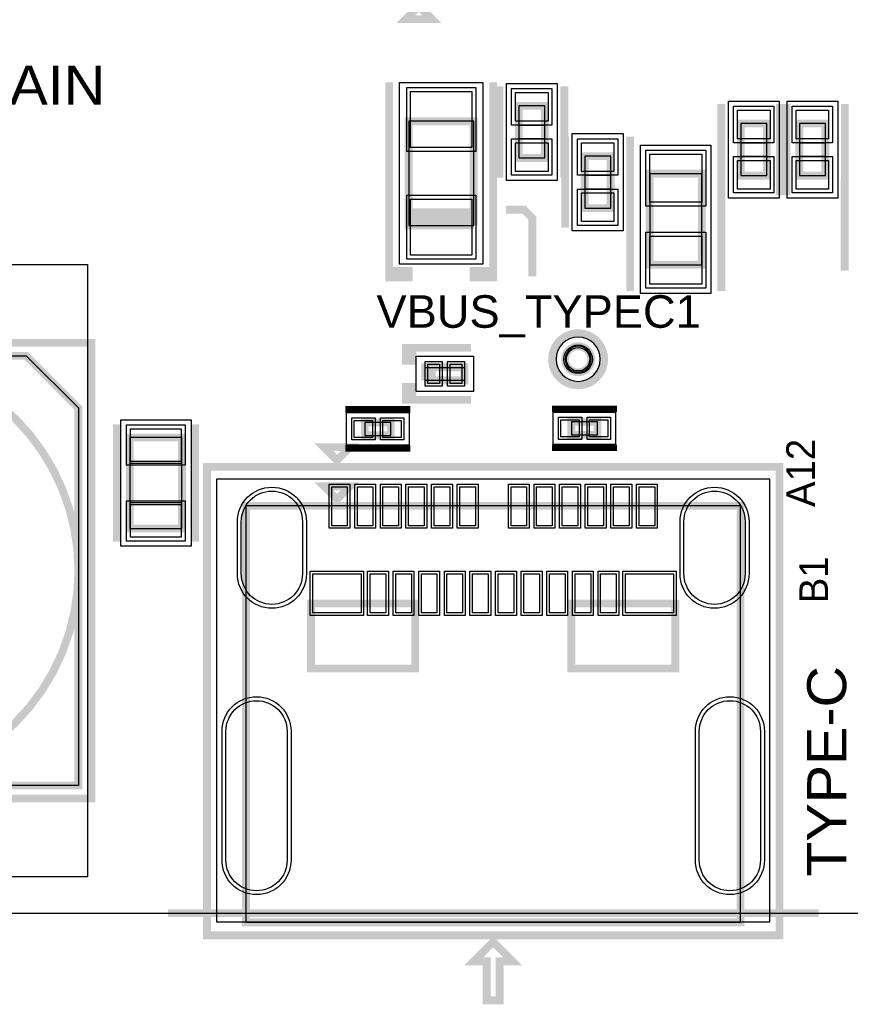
# Model space of a CAD drawing. Extents: x -10 to 137, y -32 to 198.
# Tile 16 of 83: x 15 to 31, y -2 to 17. Entities that reach past the tile are written whole.
import ezdxf

# ---------------------------------------------------------------- set-up
doc = ezdxf.new("R2010")
doc.units = 0
for name, color, linetype in [('BG_OUTLINE', 95, 'CONTINUOUS'), ('BG_SILKSCREEN_TOP', 7, 'CONTINUOUS'), ('PG_ASSEMBLY_TOP', 120, 'CONTINUOUS'), ('PG_DFA_BOUND_TOP', 95, 'CONTINUOUS'), ('PG_PLACE_BOUND_TOP', 23, 'CONTINUOUS'), ('PG_SILKSCREEN_TOP', 7, 'CONTINUOUS'), ('PIN_PASTEMASK_TOP', 212, 'CONTINUOUS'), ('PIN_SOLDERMASK_TOP', 2, 'CONTINUOUS'), ('PIN_TOP', 3, 'CONTINUOUS'), ('VKO_TOP', 243, 'CONTINUOUS')]:
    doc.layers.add(name, color=color, linetype=linetype)

msp = doc.modelspace()

# ---------------------------------------------------------------- linework, layer by layer
at = {"layer": 'BG_OUTLINE'}
msp.add_lwpolyline([(127, 0), (127, 187.96), (0, 187.96), (0, 0)], close=True, dxfattribs=at)
at = {"layer": 'BG_OUTLINE', "const_width": 0.1524}
msp.add_lwpolyline([(18.044668, 0), (30.744668, 0)], dxfattribs=at)
at = {"layer": 'PG_ASSEMBLY_TOP', "const_width": 0.1524}
for points in [[(25.40254, 14.735048), (25.40254, 15.751048), (24.89454, 15.751048), (24.89454, 14.735048), (25.40254, 14.735048)], [(24.01443, 13.419582), (24.01443, 15.451582), (22.74443, 15.451582), (22.74443, 13.546582)], [(29.736034, 14.390116), (29.736034, 15.406116), (29.228034, 15.406116), (29.228034, 14.390116), (29.736034, 14.390116)], [(30.879034, 14.390116), (30.879034, 15.406116), (30.371034, 15.406116), (30.371034, 14.390116), (30.879034, 14.390116)], [(26.180034, 14.771116), (26.180034, 13.755116), (26.688034, 13.755116), (26.688034, 14.771116), (26.180034, 14.771116)], [(27.450034, 14.42847), (27.450034, 12.65047), (28.466034, 12.65047), (28.466034, 14.42847), (27.450034, 14.42847)], [(22.74443, 13.546582), (22.74443, 13.673582), (24.01443, 13.673582), (24.01443, 13.546582), (22.74443, 13.546582), (22.74443, 13.419582), (24.01443, 13.419582)], [(7.914386, 9.85647), (7.914386, 2.49047), (16.296386, 2.49047), (16.296386, 9.85647), (15.280386, 10.87247), (8.930386, 10.87247), (7.914386, 9.85647)], [(23.069042, 10.39495), (23.831042, 10.39495), (23.831042, 10.64895), (23.196042, 10.64895), (23.196042, 10.39495)], [(23.196042, 10.39495), (23.196042, 10.64895), (23.069042, 10.64895), (23.069042, 10.39495)], [(22.394926, 9.5758), (21.886926, 9.5758), (21.886926, 9.3218), (22.394926, 9.3218), (22.394926, 9.5758)], [(25.9207, 9.332468), (26.4287, 9.332468), (26.4287, 9.586468), (25.9207, 9.586468), (25.9207, 9.332468)], [(18.318988, 7.503414), (18.318988, 9.281414), (17.302988, 9.281414), (17.302988, 7.503414), (18.318988, 7.503414)], [(21.346668, 8.074914), (21.092668, 8.328914), (21.600668, 8.328914), (21.346668, 8.074914)], [(19.568668, -0.180086), (29.220668, -0.180086), (29.220668, 7.947914), (19.568668, 7.947914), (19.568668, -0.180086)], [(20.838668, 4.772914), (22.870668, 4.772914), (22.870668, 6.042914), (20.838668, 6.042914), (20.838668, 4.772914)], [(25.918668, 4.772914), (27.950668, 4.772914), (27.950668, 6.042914), (25.918668, 6.042914), (25.918668, 4.772914)], [(24.267668, -0.942086), (24.267668, -1.704086), (24.521668, -1.704086), (24.521668, -0.942086), (24.775668, -0.942086), (24.394668, -0.561086), (24.013668, -0.942086), (24.267668, -0.942086)]]:
    msp.add_lwpolyline(points, dxfattribs=at)
for points in [[(26.306272, 10.806938, 1), (25.798272, 10.806938, 1), (26.306272, 10.806938)], [(16.296386, 6.68147, 1), (7.914386, 6.68147, 1), (16.296386, 6.68147)]]:
    msp.add_lwpolyline(points, format="xyb", dxfattribs=at)
at = {"layer": 'PG_DFA_BOUND_TOP'}
for points in [[(24.19223, 12.661646), (22.56663, 12.661646), (22.56663, 16.209518), (24.19223, 16.209518)], [(25.64384, 14.295882), (24.65324, 14.295882), (24.65324, 16.190214), (25.64384, 16.190214)], [(29.977334, 13.95095), (28.986734, 13.95095), (28.986734, 15.845282), (29.977334, 15.845282)], [(31.120334, 13.95095), (30.129734, 13.95095), (30.129734, 15.845282), (31.120334, 15.845282)], [(25.938734, 15.210282), (26.929334, 15.210282), (26.929334, 13.31595), (25.938734, 13.31595)], [(27.272234, 14.98727), (28.643834, 14.98727), (28.643834, 12.09167), (27.272234, 12.09167)], [(7.736586, 12.654788), (16.474186, 12.654788), (16.474186, 0.708152), (7.736586, 0.708152)], [(22.891242, 10.17905), (22.891242, 10.86485), (24.008842, 10.86485), (24.008842, 10.17905)], [(18.496788, 7.157212), (17.125188, 7.157212), (17.125188, 9.627616), (18.496788, 9.627616)], [(22.751034, 9.7663), (22.751034, 9.1313), (21.530818, 9.1313), (21.530818, 9.7663)], [(25.564592, 9.141968), (25.564592, 9.776968), (26.784808, 9.776968), (26.784808, 9.141968)], [(18.999962, -0.1778), (18.999962, 8.473186), (29.789374, 8.473186), (29.789374, -0.1778)]]:
    msp.add_lwpolyline(points, close=True, dxfattribs=at)
msp.add_lwpolyline([(26.484072, 10.806938, 1), (25.620472, 10.806938, 1)], format="xyb", close=True, dxfattribs=at)
at = {"layer": 'PG_PLACE_BOUND_TOP'}
for points in [[(25.40254, 14.735048), (25.40254, 15.751048), (24.89454, 15.751048), (24.89454, 14.735048)], [(22.74443, 13.419582), (24.01443, 13.419582), (24.01443, 15.451582), (22.74443, 15.451582)], [(29.736034, 14.390116), (29.736034, 15.406116), (29.228034, 15.406116), (29.228034, 14.390116)], [(30.879034, 14.390116), (30.879034, 15.406116), (30.371034, 15.406116), (30.371034, 14.390116)], [(26.180034, 14.771116), (26.180034, 13.755116), (26.688034, 13.755116), (26.688034, 14.771116)], [(27.450034, 14.42847), (27.450034, 12.65047), (28.466034, 12.65047), (28.466034, 14.42847)], [(8.930386, 10.87247), (15.280386, 10.87247), (16.296386, 9.85647), (16.296386, 2.49047), (7.914386, 2.49047), (7.914386, 9.85647)], [(23.069042, 10.39495), (23.069042, 10.64895), (23.831042, 10.64895), (23.831042, 10.39495)], [(22.394926, 9.5758), (21.886926, 9.5758), (21.886926, 9.3218), (22.394926, 9.3218)], [(25.9207, 9.332468), (26.4287, 9.332468), (26.4287, 9.586468), (25.9207, 9.586468)], [(18.318988, 7.503414), (18.318988, 9.281414), (17.302988, 9.281414), (17.302988, 7.503414)], [(19.568668, 7.947914), (19.568668, -0.180086), (29.220668, -0.180086), (29.220668, 7.947914)]]:
    msp.add_lwpolyline(points, close=True, dxfattribs=at)
msp.add_lwpolyline([(26.306272, 10.806938, 1), (25.798272, 10.806938, 1)], format="xyb", close=True, dxfattribs=at)
at = {"layer": 'PG_SILKSCREEN_TOP'}
for points, const_width in [([(22.944328, 17.699736), (22.690328, 17.445736), (23.198328, 17.445736), (22.944328, 17.699736)], 0.1524), ([(22.74443, 12.403582), (22.36343, 12.403582), (22.36343, 12.530582), (22.74443, 12.530582), (22.74443, 12.403582), (22.36343, 12.403582), (22.36343, 16.213582)], 0.1524), ([(24.01443, 12.403582), (24.39543, 12.403582), (24.39543, 12.530582), (24.01443, 12.530582), (24.01443, 12.403582), (24.39543, 12.403582), (24.39543, 16.213582)], 0.1524), ([(24.51354, 14.354048), (24.51354, 16.132048)], 0.1524), ([(25.78354, 14.354048), (25.78354, 16.132048)], 0.1524), ([(28.847034, 14.009116), (28.847034, 15.787116)], 0.1524), ([(29.990034, 14.009116), (29.990034, 15.787116)], 0.1524), ([(30.117034, 14.009116), (30.117034, 15.787116)], 0.1524), ([(31.260034, 14.009116), (31.260034, 15.787116)], 0.1524), ([(25.799034, 15.152116), (25.799034, 13.374116)], 0.1524), ([(27.069034, 15.152116), (27.069034, 13.374116)], 0.1524), ([(27.069034, 14.93647), (27.069034, 12.14247)], 0.1524), ([(28.847034, 14.93647), (28.847034, 12.14247)], 0.1524), ([(31.254954, 14.31417), (31.254954, 12.53617)], 0.1524), ([(24.64308, 13.727176), (24.994362, 13.727176), (25.159462, 13.562076), (25.159462, 12.425934)], 0.1524), ([(13.502386, 11.12647), (16.550386, 11.12647), (16.550386, 2.23647), (13.502386, 2.23647)], 0.1524), ([(22.815042, 11.02995), (22.815042, 10.77595), (22.688042, 10.77595), (22.688042, 11.02995), (23.958042, 11.02995)], 0.1524), ([(22.815042, 10.01395), (22.815042, 10.26795), (22.688042, 10.26795), (22.688042, 10.01395), (23.958042, 10.01395)], 0.1524), ([(22.775926, 9.8298), (21.505926, 9.8298)], 0.127), ([(25.5397, 9.840468), (26.8097, 9.840468)], 0.127), ([(17.048988, 7.249414), (17.048988, 9.535414)], 0.1524), ([(18.572988, 7.249414), (18.572988, 9.535414)], 0.1524), ([(21.346668, 8.836914), (21.092668, 9.090914), (21.600668, 9.090914), (21.346668, 8.836914)], 0.1524), ([(22.775926, 9.0678), (21.505926, 9.0678)], 0.127), ([(25.5397, 9.078468), (26.8097, 9.078468)], 0.127), ([(18.806668, 8.709914), (29.982668, 8.709914), (29.982668, -0.434086), (18.806668, -0.434086), (18.806668, 8.709914)], 0.1524), ([(24.267668, -1.704086), (24.521668, -1.704086), (24.521668, -0.942086), (24.775668, -0.942086), (24.394668, -0.561086), (24.013668, -0.942086), (24.267668, -0.942086), (24.267668, -1.704086)], 0.1524)]:
    msp.add_lwpolyline(points, dxfattribs=dict(at, const_width=const_width))
at = {"layer": 'PG_SILKSCREEN_TOP', "const_width": 0.1524}
msp.add_lwpolyline([(26.560272, 10.806938, 1), (25.544272, 10.806938, 1), (26.560272, 10.806938)], format="xyb", dxfattribs=at)
at = {"layer": 'PIN_PASTEMASK_TOP'}
for points in [[(23.97633, 16.031718), (23.97633, 14.939518), (22.78253, 14.939518), (22.78253, 16.031718)], [(25.46604, 15.453614), (24.83104, 15.453614), (24.83104, 16.012414), (25.46604, 16.012414)], [(29.799534, 15.108682), (29.164534, 15.108682), (29.164534, 15.667482), (29.799534, 15.667482)], [(30.942534, 15.108682), (30.307534, 15.108682), (30.307534, 15.667482), (30.942534, 15.667482)], [(25.46604, 14.473682), (24.83104, 14.473682), (24.83104, 15.032482), (25.46604, 15.032482)], [(26.116534, 15.032482), (26.751534, 15.032482), (26.751534, 14.473682), (26.116534, 14.473682)], [(27.450034, 14.80947), (28.466034, 14.80947), (28.466034, 13.86967), (27.450034, 13.86967)], [(29.799534, 14.12875), (29.164534, 14.12875), (29.164534, 14.68755), (29.799534, 14.68755)], [(30.942534, 14.12875), (30.307534, 14.12875), (30.307534, 14.68755), (30.942534, 14.68755)], [(26.116534, 14.05255), (26.751534, 14.05255), (26.751534, 13.49375), (26.116534, 13.49375)], [(23.97633, 13.931646), (23.97633, 12.839446), (22.78253, 12.839446), (22.78253, 13.931646)], [(27.450034, 13.20927), (28.466034, 13.20927), (28.466034, 12.26947), (27.450034, 12.26947)], [(23.115778, 10.33145), (23.115778, 10.71245), (23.344378, 10.71245), (23.344378, 10.33145)], [(23.555706, 10.33145), (23.555706, 10.71245), (23.784306, 10.71245), (23.784306, 10.33145)], [(22.038818, 9.6139), (22.038818, 9.2837), (21.683218, 9.2837), (21.683218, 9.6139)], [(22.598634, 9.6139), (22.598634, 9.2837), (22.243034, 9.2837), (22.243034, 9.6139)], [(25.716992, 9.294368), (25.716992, 9.624568), (26.072592, 9.624568), (26.072592, 9.294368)], [(26.276808, 9.294368), (26.276808, 9.624568), (26.632408, 9.624568), (26.632408, 9.294368)], [(18.306288, 8.814816), (17.315688, 8.814816), (17.315688, 9.449816), (18.306288, 9.449816)], [(21.242274, 7.558786), (21.242274, 8.320786), (21.547074, 8.320786), (21.547074, 7.558786)], [(21.7424, 7.558786), (21.7424, 8.320786), (22.0472, 8.320786), (22.0472, 7.558786)], [(22.242272, 7.558786), (22.242272, 8.320786), (22.547072, 8.320786), (22.547072, 7.558786)], [(22.742144, 7.558786), (22.742144, 8.320786), (23.046944, 8.320786), (23.046944, 7.558786)], [(23.24227, 7.558786), (23.24227, 8.320786), (23.54707, 8.320786), (23.54707, 7.558786)], [(23.742396, 7.558786), (23.742396, 8.320786), (24.047196, 8.320786), (24.047196, 7.558786)], [(24.74214, 7.558786), (24.74214, 8.320786), (25.04694, 8.320786), (25.04694, 7.558786)], [(25.242266, 7.558786), (25.242266, 8.320786), (25.547066, 8.320786), (25.547066, 7.558786)], [(25.742392, 7.558786), (25.742392, 8.320786), (26.047192, 8.320786), (26.047192, 7.558786)], [(26.242264, 7.558786), (26.242264, 8.320786), (26.547064, 8.320786), (26.547064, 7.558786)], [(26.742136, 7.558786), (26.742136, 8.320786), (27.046936, 8.320786), (27.046936, 7.558786)], [(27.242262, 7.558786), (27.242262, 8.320786), (27.547062, 8.320786), (27.547062, 7.558786)], [(18.306288, 7.335012), (17.315688, 7.335012), (17.315688, 7.970012), (18.306288, 7.970012)], [(21.814536, 5.859018), (20.874736, 5.859018), (20.874736, 6.621018), (21.814536, 6.621018)], [(21.992336, 5.859018), (21.992336, 6.621018), (22.297136, 6.621018), (22.297136, 5.859018)], [(22.492208, 5.859018), (22.492208, 6.621018), (22.797008, 6.621018), (22.797008, 5.859018)], [(22.992334, 5.859018), (22.992334, 6.621018), (23.297134, 6.621018), (23.297134, 5.859018)], [(23.492206, 5.859018), (23.492206, 6.621018), (23.797006, 6.621018), (23.797006, 5.859018)], [(23.992332, 5.859018), (23.992332, 6.621018), (24.297132, 6.621018), (24.297132, 5.859018)], [(24.492204, 5.859018), (24.492204, 6.621018), (24.797004, 6.621018), (24.797004, 5.859018)], [(24.99233, 5.859018), (24.99233, 6.621018), (25.29713, 6.621018), (25.29713, 5.859018)], [(25.492202, 5.859018), (25.492202, 6.621018), (25.797002, 6.621018), (25.797002, 5.859018)], [(25.992328, 5.859018), (25.992328, 6.621018), (26.297128, 6.621018), (26.297128, 5.859018)], [(26.4922, 5.859018), (26.4922, 6.621018), (26.797, 6.621018), (26.797, 5.859018)], [(27.9146, 5.859018), (26.9748, 5.859018), (26.9748, 6.621018), (27.9146, 6.621018)]]:
    msp.add_lwpolyline(points, close=True, dxfattribs=at)
at = {"layer": 'PIN_SOLDERMASK_TOP'}
for points in [[(24.05253, 16.107918), (24.05253, 14.863318), (22.70633, 14.863318), (22.70633, 16.107918)], [(25.54224, 15.377414), (24.75484, 15.377414), (24.75484, 16.088614), (25.54224, 16.088614)], [(29.875734, 15.032482), (29.088334, 15.032482), (29.088334, 15.743682), (29.875734, 15.743682)], [(31.018734, 15.032482), (30.231334, 15.032482), (30.231334, 15.743682), (31.018734, 15.743682)], [(25.54224, 14.397482), (24.75484, 14.397482), (24.75484, 15.108682), (25.54224, 15.108682)], [(26.040334, 15.108682), (26.827734, 15.108682), (26.827734, 14.397482), (26.040334, 14.397482)], [(27.373834, 14.88567), (28.542234, 14.88567), (28.542234, 13.79347), (27.373834, 13.79347)], [(29.875734, 14.05255), (29.088334, 14.05255), (29.088334, 14.76375), (29.875734, 14.76375)], [(31.018734, 14.05255), (30.231334, 14.05255), (30.231334, 14.76375), (31.018734, 14.76375)], [(26.040334, 14.12875), (26.827734, 14.12875), (26.827734, 13.41755), (26.040334, 13.41755)], [(24.05253, 14.007846), (24.05253, 12.763246), (22.70633, 12.763246), (22.70633, 14.007846)], [(27.373834, 13.28547), (28.542234, 13.28547), (28.542234, 12.19327), (27.373834, 12.19327)], [(23.064978, 10.28065), (23.064978, 10.76325), (23.395178, 10.76325), (23.395178, 10.28065)], [(23.504906, 10.28065), (23.504906, 10.76325), (23.835106, 10.76325), (23.835106, 10.28065)], [(22.089618, 9.6647), (22.089618, 9.2329), (21.632418, 9.2329), (21.632418, 9.6647)], [(22.649434, 9.6647), (22.649434, 9.2329), (22.192234, 9.2329), (22.192234, 9.6647)], [(25.666192, 9.243568), (25.666192, 9.675368), (26.123392, 9.675368), (26.123392, 9.243568)], [(26.226008, 9.243568), (26.226008, 9.675368), (26.683208, 9.675368), (26.683208, 9.243568)], [(18.382488, 8.738616), (17.239488, 8.738616), (17.239488, 9.526016), (18.382488, 9.526016)], [(21.191474, 7.507986), (21.191474, 8.371586), (21.597874, 8.371586), (21.597874, 7.507986)], [(21.6916, 7.507986), (21.6916, 8.371586), (22.098, 8.371586), (22.098, 7.507986)], [(22.191472, 7.507986), (22.191472, 8.371586), (22.597872, 8.371586), (22.597872, 7.507986)], [(22.691344, 7.507986), (22.691344, 8.371586), (23.097744, 8.371586), (23.097744, 7.507986)], [(23.19147, 7.507986), (23.19147, 8.371586), (23.59787, 8.371586), (23.59787, 7.507986)], [(23.691596, 7.507986), (23.691596, 8.371586), (24.097996, 8.371586), (24.097996, 7.507986)], [(24.69134, 7.507986), (24.69134, 8.371586), (25.09774, 8.371586), (25.09774, 7.507986)], [(25.191466, 7.507986), (25.191466, 8.371586), (25.597866, 8.371586), (25.597866, 7.507986)], [(25.691592, 7.507986), (25.691592, 8.371586), (26.097992, 8.371586), (26.097992, 7.507986)], [(26.191464, 7.507986), (26.191464, 8.371586), (26.597864, 8.371586), (26.597864, 7.507986)], [(26.691336, 7.507986), (26.691336, 8.371586), (27.097736, 8.371586), (27.097736, 7.507986)], [(27.191462, 7.507986), (27.191462, 8.371586), (27.597862, 8.371586), (27.597862, 7.507986)], [(18.382488, 7.258812), (17.239488, 7.258812), (17.239488, 8.046212), (18.382488, 8.046212)], [(21.865336, 5.808218), (20.823936, 5.808218), (20.823936, 6.671818), (21.865336, 6.671818)], [(21.941536, 5.808218), (21.941536, 6.671818), (22.347936, 6.671818), (22.347936, 5.808218)], [(22.441408, 5.808218), (22.441408, 6.671818), (22.847808, 6.671818), (22.847808, 5.808218)], [(22.941534, 5.808218), (22.941534, 6.671818), (23.347934, 6.671818), (23.347934, 5.808218)], [(23.441406, 5.808218), (23.441406, 6.671818), (23.847806, 6.671818), (23.847806, 5.808218)], [(23.941532, 5.808218), (23.941532, 6.671818), (24.347932, 6.671818), (24.347932, 5.808218)], [(24.441404, 5.808218), (24.441404, 6.671818), (24.847804, 6.671818), (24.847804, 5.808218)], [(24.94153, 5.808218), (24.94153, 6.671818), (25.34793, 6.671818), (25.34793, 5.808218)], [(25.441402, 5.808218), (25.441402, 6.671818), (25.847802, 6.671818), (25.847802, 5.808218)], [(25.941528, 5.808218), (25.941528, 6.671818), (26.347928, 6.671818), (26.347928, 5.808218)], [(26.4414, 5.808218), (26.4414, 6.671818), (26.8478, 6.671818), (26.8478, 5.808218)], [(27.9654, 5.808218), (26.924, 5.808218), (26.924, 6.671818), (27.9654, 6.671818)]]:
    msp.add_lwpolyline(points, close=True, dxfattribs=at)
for points in [[(20.747736, 7.63778), (20.747736, 6.62178, -1), (19.401536, 6.62178), (19.401536, 7.63778, -1)], [(29.3878, 7.63778), (29.3878, 6.62178, -1), (28.0416, 6.62178), (28.0416, 7.63778, -1)], [(20.447762, 3.547872), (20.447762, 1.033272, -1), (19.101562, 1.033272), (19.101562, 3.547872, -1)], [(29.687774, 3.547872), (29.687774, 1.033272, -1), (28.341574, 1.033272), (28.341574, 3.547872, -1)]]:
    msp.add_lwpolyline(points, format="xyb", close=True, dxfattribs=at)
msp.add_circle((26.052272, 10.806938), 0.2794, dxfattribs=at)
at = {"layer": 'PIN_TOP'}
for points in [[(23.97633, 16.031718), (23.97633, 14.939518), (22.78253, 14.939518), (22.78253, 16.031718)], [(25.46604, 15.453614), (24.83104, 15.453614), (24.83104, 16.012414), (25.46604, 16.012414)], [(29.799534, 15.108682), (29.164534, 15.108682), (29.164534, 15.667482), (29.799534, 15.667482)], [(30.942534, 15.108682), (30.307534, 15.108682), (30.307534, 15.667482), (30.942534, 15.667482)], [(25.46604, 14.473682), (24.83104, 14.473682), (24.83104, 15.032482), (25.46604, 15.032482)], [(26.116534, 15.032482), (26.751534, 15.032482), (26.751534, 14.473682), (26.116534, 14.473682)], [(27.450034, 14.80947), (28.466034, 14.80947), (28.466034, 13.86967), (27.450034, 13.86967)], [(29.799534, 14.12875), (29.164534, 14.12875), (29.164534, 14.68755), (29.799534, 14.68755)], [(30.942534, 14.12875), (30.307534, 14.12875), (30.307534, 14.68755), (30.942534, 14.68755)], [(26.116534, 14.05255), (26.751534, 14.05255), (26.751534, 13.49375), (26.116534, 13.49375)], [(23.97633, 13.931646), (23.97633, 12.839446), (22.78253, 12.839446), (22.78253, 13.931646)], [(27.450034, 13.20927), (28.466034, 13.20927), (28.466034, 12.26947), (27.450034, 12.26947)], [(23.115778, 10.33145), (23.115778, 10.71245), (23.344378, 10.71245), (23.344378, 10.33145)], [(23.555706, 10.33145), (23.555706, 10.71245), (23.784306, 10.71245), (23.784306, 10.33145)], [(22.038818, 9.6139), (22.038818, 9.2837), (21.683218, 9.2837), (21.683218, 9.6139)], [(22.598634, 9.6139), (22.598634, 9.2837), (22.243034, 9.2837), (22.243034, 9.6139)], [(25.716992, 9.294368), (25.716992, 9.624568), (26.072592, 9.624568), (26.072592, 9.294368)], [(26.276808, 9.294368), (26.276808, 9.624568), (26.632408, 9.624568), (26.632408, 9.294368)], [(18.306288, 8.814816), (17.315688, 8.814816), (17.315688, 9.449816), (18.306288, 9.449816)], [(21.242274, 7.558786), (21.242274, 8.320786), (21.547074, 8.320786), (21.547074, 7.558786)], [(21.7424, 7.558786), (21.7424, 8.320786), (22.0472, 8.320786), (22.0472, 7.558786)], [(22.242272, 7.558786), (22.242272, 8.320786), (22.547072, 8.320786), (22.547072, 7.558786)], [(22.742144, 7.558786), (22.742144, 8.320786), (23.046944, 8.320786), (23.046944, 7.558786)], [(23.24227, 7.558786), (23.24227, 8.320786), (23.54707, 8.320786), (23.54707, 7.558786)], [(23.742396, 7.558786), (23.742396, 8.320786), (24.047196, 8.320786), (24.047196, 7.558786)], [(24.74214, 7.558786), (24.74214, 8.320786), (25.04694, 8.320786), (25.04694, 7.558786)], [(25.242266, 7.558786), (25.242266, 8.320786), (25.547066, 8.320786), (25.547066, 7.558786)], [(25.742392, 7.558786), (25.742392, 8.320786), (26.047192, 8.320786), (26.047192, 7.558786)], [(26.242264, 7.558786), (26.242264, 8.320786), (26.547064, 8.320786), (26.547064, 7.558786)], [(26.742136, 7.558786), (26.742136, 8.320786), (27.046936, 8.320786), (27.046936, 7.558786)], [(27.242262, 7.558786), (27.242262, 8.320786), (27.547062, 8.320786), (27.547062, 7.558786)], [(18.306288, 7.335012), (17.315688, 7.335012), (17.315688, 7.970012), (18.306288, 7.970012)], [(21.814536, 5.859018), (20.874736, 5.859018), (20.874736, 6.621018), (21.814536, 6.621018)], [(21.992336, 5.859018), (21.992336, 6.621018), (22.297136, 6.621018), (22.297136, 5.859018)], [(22.492208, 5.859018), (22.492208, 6.621018), (22.797008, 6.621018), (22.797008, 5.859018)], [(22.992334, 5.859018), (22.992334, 6.621018), (23.297134, 6.621018), (23.297134, 5.859018)], [(23.492206, 5.859018), (23.492206, 6.621018), (23.797006, 6.621018), (23.797006, 5.859018)], [(23.992332, 5.859018), (23.992332, 6.621018), (24.297132, 6.621018), (24.297132, 5.859018)], [(24.492204, 5.859018), (24.492204, 6.621018), (24.797004, 6.621018), (24.797004, 5.859018)], [(24.99233, 5.859018), (24.99233, 6.621018), (25.29713, 6.621018), (25.29713, 5.859018)], [(25.492202, 5.859018), (25.492202, 6.621018), (25.797002, 6.621018), (25.797002, 5.859018)], [(25.992328, 5.859018), (25.992328, 6.621018), (26.297128, 6.621018), (26.297128, 5.859018)], [(26.4922, 5.859018), (26.4922, 6.621018), (26.797, 6.621018), (26.797, 5.859018)], [(27.9146, 5.859018), (26.9748, 5.859018), (26.9748, 6.621018), (27.9146, 6.621018)]]:
    msp.add_lwpolyline(points, close=True, dxfattribs=at)
for points in [[(20.671536, 7.63778), (20.671536, 6.62178, -1), (19.477736, 6.62178), (19.477736, 7.63778, -1)], [(29.3116, 7.63778), (29.3116, 6.62178, -1), (28.1178, 6.62178), (28.1178, 7.63778, -1)], [(20.371562, 3.547872), (20.371562, 1.033272, -1), (19.177762, 1.033272), (19.177762, 3.547872, -1)], [(29.611574, 3.547872), (29.611574, 1.033272, -1), (28.417774, 1.033272), (28.417774, 3.547872, -1)]]:
    msp.add_lwpolyline(points, format="xyb", close=True, dxfattribs=at)
msp.add_circle((26.052272, 10.806938), 0.2286, dxfattribs=at)
at = {"layer": 'VKO_TOP'}
for points in [[(24.89454, 15.116048), (25.40254, 15.116048), (25.40254, 15.370048), (24.89454, 15.370048)], [(29.228034, 14.771116), (29.736034, 14.771116), (29.736034, 15.025116), (29.228034, 15.025116)], [(30.371034, 14.771116), (30.879034, 14.771116), (30.879034, 15.025116), (30.371034, 15.025116)], [(26.688034, 14.390116), (26.180034, 14.390116), (26.180034, 14.136116), (26.688034, 14.136116)], [(28.466034, 13.79347), (27.450034, 13.79347), (27.450034, 13.28547), (28.466034, 13.28547)], [(17.302988, 8.011414), (18.318988, 8.011414), (18.318988, 8.773414), (17.302988, 8.773414)]]:
    msp.add_lwpolyline(points, close=True, dxfattribs=at)

# ---------------------------------------------------------------- texts
at = {"layer": 'BG_SILKSCREEN_TOP'}
for s, height, width, p in [('VMAIN', 0.762, 1.1, (13.2715, 15.7734)), ('VBUS_TYPEC1', 0.635, 1.04, (22.11578, 11.421618))]:
    msp.add_text(s, height=height, dxfattribs=dict(at, width=width)).set_placement(p)
at = {"layer": 'BG_SILKSCREEN_TOP', "width": 1.1}
msp.add_text('TYPE-C', height=0.762, rotation=90, dxfattribs=at).set_placement((31.28518, 0.7112))
at = {"layer": 'PG_SILKSCREEN_TOP'}
for s, p in [('A12', (30.67558, 7.9248)), ('B1', (30.92958, 6.0452))]:
    msp.add_text(s, height=0.5588, rotation=90, dxfattribs=at).set_placement(p)

doc.saveas('drawing.dxf')
